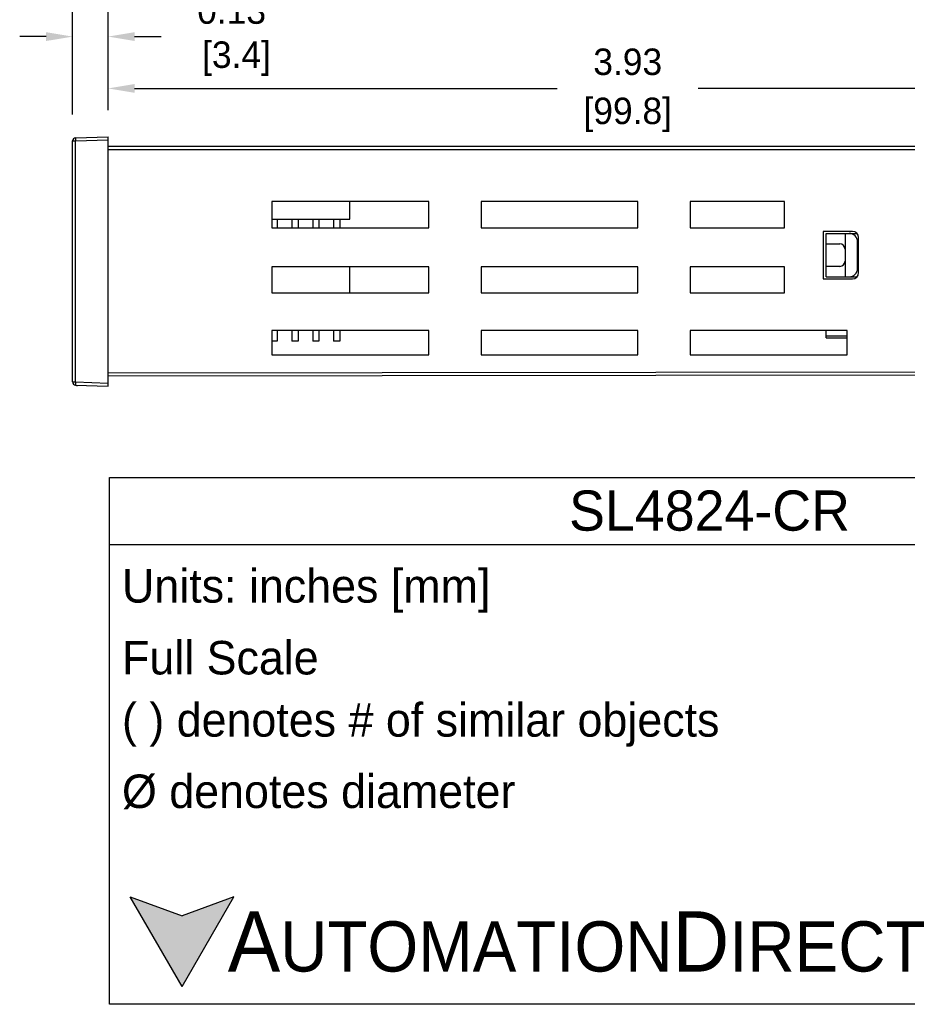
# Model space of a CAD drawing. Header units: inches. Extents: x 516.72 to 526.14, y 504.55 to 512.83.
# Tile 4 of 11: x 519.44 to 522.79, y 504.55 to 508.27. Entities that reach past the tile are written whole.
import ezdxf

# ---------------------------------------------------------------- set-up
doc = ezdxf.new("R2010")
doc.units = ezdxf.units.IN
doc.header["$LTSCALE"] = 8
doc.header["$MEASUREMENT"] = 0
for name, color, linetype in [('02___PRT_ALL_AXES', 7, 'Continuous'), ('03___PRT_ALL_CURVES', 7, 'Continuous'), ('Dimensions', 140, 'Continuous'), ('Text', 140, 'Continuous')]:
    doc.layers.add(name, color=color, linetype=linetype)
doc.styles.add('\\M+2ABAC\\M+2A6A11', font='txt')
doc.dimstyles.get("Standard").update_dxf_attribs({"dimtxt": 0.1, "dimasz": 0.1, "dimexe": 0.1, "dimexo": 0.1, "dimgap": 0.05, "dimtad": 0, "dimtih": 1, "dimtoh": 1, "dimzin": 0, "dimdsep": 46, "dimtxsty": 'Standard', "dimcen": 0.3475, "dimclrd": 256, "dimclre": 256, "dimclrt": 256, "dimadec": 0, "dimazin": 0, "dimtfac": 1, "dimtofl": 0, "dimtmove": 0, "dimatfit": 3, "dimfxl": 0, "dimtolj": 1, "dimtzin": 0, "dimarcsym": 0})

# ---------------------------------------------------------------- blocks, each defined once
blk = doc.blocks.new('*D4')
at = {"layer": 'DEFPOINTS', "color": 0}
for p in [(519.7704, 508.2077), (519.7704, 507.8294), (519.6359, 507.8132)]:
    blk.add_point(p, dxfattribs=at)
at = {"layer": 'Dimensions', "lineweight": -2}
for p, q in [((519.6359, 507.9132), (519.6359, 508.3077)), ((519.7704, 507.9294), (519.7704, 508.3077)), ((519.5359, 508.2077), (519.4359, 508.2077)), ((519.8704, 508.2077), (519.9704, 508.2077))]:
    blk.add_line(p, q, dxfattribs=at)
at = {"layer": 'Dimensions'}
for points in [[(519.5359, 508.2244), (519.5359, 508.1911), (519.6359, 508.2077)], [(519.8704, 508.2244), (519.8704, 508.1911), (519.7704, 508.2077)]]:
    blk.add_solid(points, dxfattribs=at)
at = {"layer": 'Dimensions', "insert": (520.237, 508.2077), "char_height": 0.1, "attachment_point": 5}
blk.add_mtext('\\A1;0.13\\P [3.4]', dxfattribs=at)
blk = doc.blocks.new('*D5')
at = {"layer": 'DEFPOINTS', "color": 0}
for p in [(523.6984, 508.0119), (519.7704, 507.8294), (523.6984, 507.7523)]:
    blk.add_point(p, dxfattribs=at)
at = {"layer": 'Dimensions', "lineweight": -2}
for p, q in [((519.7704, 507.9294), (519.7704, 508.1119)), ((523.6984, 507.8523), (523.6984, 508.1119)), ((519.8704, 508.0119), (521.4677, 508.0119)), ((523.5984, 508.0119), (522.0011, 508.0119))]:
    blk.add_line(p, q, dxfattribs=at)
at = {"layer": 'Dimensions'}
for points in [[(519.8704, 508.0285), (519.8704, 507.9952), (519.7704, 508.0119)], [(523.5984, 508.0285), (523.5984, 507.9952), (523.6984, 508.0119)]]:
    blk.add_solid(points, dxfattribs=at)
at = {"layer": 'Dimensions', "char_height": 0.1, "attachment_point": 5}
for s, insert in [('\\A1;3.93', (521.7344, 508.1119)), ('\\A1;[99.8]', (521.7344, 507.9119))]:
    blk.add_mtext(s, dxfattribs=dict(at, insert=insert))

msp = doc.modelspace()

# ---------------------------------------------------------------- hatches: boundary and pattern name
at = {"layer": 'Text'}
msp.add_hatch(color=256, dxfattribs=at).paths.add_polyline_path([(520.0497, 504.6171), (520.2453, 504.9558), (520.0497, 504.8846), (519.8541, 504.9558)])

# ---------------------------------------------------------------- linework, layer by layer
at = {"color": 7, "linetype": 'Continuous'}
for p, q in [((519.6474, 507.8251), (519.7704, 507.8294)), ((519.6474, 507.8132), (519.7704, 507.8175)), ((519.7704, 506.8864), (519.7704, 507.8294)), ((519.6359, 506.9026), (519.6359, 507.8132)), ((519.6359, 507.8132), (519.6474, 507.8132)), ((519.6474, 506.9026), (519.6474, 507.8132)), ((523.0659, 507.7918), (519.7704, 507.7918)), ((523.0659, 507.78), (519.7704, 507.78)), ((520.3894, 507.5843), (520.3894, 507.4854)), ((520.9824, 507.5843), (520.3894, 507.5843)), ((520.6839, 507.517), (520.6839, 507.5843)), ((520.9824, 507.4854), (520.9824, 507.5843)), ((521.1801, 507.5843), (521.1801, 507.4854)), ((521.7731, 507.5843), (521.1801, 507.5843)), ((521.7731, 507.4854), (521.7731, 507.5843)), ((522.3266, 507.5843), (521.9708, 507.5843)), ((521.9708, 507.5843), (521.9708, 507.4854)), ((522.3266, 507.4854), (522.3266, 507.5843)), ((520.3894, 507.517), (520.6839, 507.517)), ((520.3894, 507.4854), (520.9824, 507.4854)), ((521.1801, 507.4854), (521.7731, 507.4854)), ((521.9708, 507.4854), (522.3266, 507.4854)), ((522.5836, 507.4716), (522.4729, 507.4716)), ((522.4729, 507.4716), (522.4729, 507.2919)), ((522.4847, 507.4637), (522.6009, 507.4637)), ((522.4847, 507.2998), (522.4847, 507.4637)), ((522.5559, 507.4637), (522.5559, 507.2998)), ((522.6073, 507.3156), (522.6073, 507.4479)), ((522.4847, 507.4241), (522.5361, 507.4241)), ((522.6033, 507.3315), (522.6033, 507.432)), ((520.3894, 507.3374), (520.3894, 507.2386)), ((520.9824, 507.3374), (520.3894, 507.3374)), ((520.6839, 507.2386), (520.6839, 507.3374)), ((520.9824, 507.2386), (520.9824, 507.3374)), ((521.1801, 507.3374), (521.1801, 507.2386)), ((521.7731, 507.3374), (521.1801, 507.3374)), ((521.7731, 507.2386), (521.7731, 507.3374)), ((522.3266, 507.3374), (521.9708, 507.3374)), ((521.9708, 507.3374), (521.9708, 507.2386)), ((522.3266, 507.2386), (522.3266, 507.3374)), ((522.4847, 507.3394), (522.5361, 507.3394)), ((522.4847, 507.2998), (522.6009, 507.2998)), ((522.4729, 507.2919), (522.5836, 507.2919)), ((520.3894, 507.2386), (520.9824, 507.2386)), ((521.1801, 507.2386), (521.7731, 507.2386)), ((521.9708, 507.2386), (522.3266, 507.2386)), ((520.3894, 507.0962), (520.3894, 507.0053)), ((520.9824, 507.0962), (520.3894, 507.0962)), ((520.9824, 507.0053), (520.9824, 507.0962)), ((521.1801, 507.0962), (521.1801, 507.0053)), ((521.7731, 507.0962), (521.1801, 507.0962)), ((521.7731, 507.0053), (521.7731, 507.0962)), ((522.5638, 507.0962), (521.9708, 507.0962)), ((521.9708, 507.0962), (521.9708, 507.0053)), ((522.4847, 507.0686), (522.4847, 507.0962)), ((522.4847, 507.0765), (522.5638, 507.0765)), ((522.5638, 507.0053), (522.5638, 507.0962)), ((522.4847, 507.0686), (522.5638, 507.0686)), ((520.3894, 507.0053), (520.9824, 507.0053)), ((521.1801, 507.0053), (521.7731, 507.0053)), ((521.9708, 507.0053), (522.5638, 507.0053)), ((523.0659, 506.9401), (519.7704, 506.9358)), ((523.0659, 506.9282), (519.7704, 506.924)), ((519.6359, 506.9026), (519.6474, 506.9026)), ((519.6474, 506.9026), (519.7704, 506.8983)), ((519.6474, 506.8907), (519.7704, 506.8864))]:
    msp.add_line(p, q, dxfattribs=at)
for centre, radius, start, end in [((519.6478, 507.8132), 0.0119, 92, 180), ((522.5717, 507.432), 0.0316, 0, 90), ((522.5836, 507.4479), 0.0237, 0, 90), ((522.5361, 507.4044), 0.0198, 0, 90), ((522.5361, 507.3591), 0.0198, 270, 0), ((522.5717, 507.3315), 0.0316, 270, 0), ((522.5836, 507.3156), 0.0237, 270, 0), ((519.6478, 506.9026), 0.0119, 180, 268)]:
    msp.add_arc(centre, radius, start, end, dxfattribs=at)
for points, start_tangent, end_tangent in [([(519.6474, 507.8251), (519.6473, 507.8242), (519.6472, 507.8216), (519.6473, 507.8178), (519.6474, 507.8132)], (-1.003572, -0.035046), (0.035003, -1.003574)), ([(519.6474, 506.9026), (519.6473, 506.8981), (519.6472, 506.8942), (519.6473, 506.8916), (519.6474, 506.8907)], (-0.035003, -1.003574), (1.003572, -0.035046))]:
    msp.add_spline(points, degree=3, dxfattribs=dict(at, start_tangent=start_tangent, end_tangent=end_tangent))
at = {"layer": '02___PRT_ALL_AXES', "color": 7, "linetype": 'Continuous'}
for p, q in [((520.4092, 507.517), (520.4092, 507.4854)), ((520.4645, 507.517), (520.4645, 507.4854)), ((520.4882, 507.517), (520.4882, 507.4854)), ((520.5436, 507.517), (520.5436, 507.4854)), ((520.5673, 507.517), (520.5673, 507.4854)), ((520.6226, 507.517), (520.6226, 507.4854)), ((520.6464, 507.517), (520.6464, 507.4854)), ((520.4092, 507.0962), (520.4092, 507.0567)), ((520.4645, 507.0962), (520.4645, 507.0567)), ((520.4882, 507.0962), (520.4882, 507.0567)), ((520.5436, 507.0962), (520.5436, 507.0567)), ((520.5673, 507.0962), (520.5673, 507.0567)), ((520.6226, 507.0962), (520.6226, 507.0567)), ((520.6464, 507.0962), (520.6464, 507.0567)), ((520.4092, 507.0567), (520.3894, 507.0567)), ((520.4882, 507.0567), (520.4645, 507.0567)), ((520.5673, 507.0567), (520.5436, 507.0567)), ((520.6464, 507.0567), (520.6226, 507.0567))]:
    msp.add_line(p, q, dxfattribs=at)
at = {"layer": '03___PRT_ALL_CURVES', "color": 7, "linetype": 'Continuous'}
msp.add_line((519.6518, 506.8905), (519.6518, 506.8864), dxfattribs=at)
at = {"layer": 'Text'}
for p, q in [((519.7756, 506.5416), (524.3115, 506.5416)), ((519.7756, 504.5498), (519.7756, 506.5416)), ((519.7756, 506.2883), (524.3115, 506.2883)), ((520.0497, 504.6171), (519.8541, 504.9558)), ((519.8541, 504.9558), (520.0497, 504.8846)), ((520.0497, 504.6171), (520.2453, 504.9558)), ((520.2453, 504.9558), (520.0497, 504.8846)), ((524.3115, 504.5498), (519.7756, 504.5498))]:
    msp.add_line(p, q, dxfattribs=at)

# ---------------------------------------------------------------- texts
at = {"layer": 'Text', "style": '\\M+2ABAC\\M+2A6A11'}
for s, insert, char_height, width, attachment_point in [('SL4824-CR', (522.0436, 506.415), 0.15195, 4.535937, 5), ('{\\fArial|b0|i0|c0|p34;     \\H1.2x;A\\H0.8333x;UTOMATION\\H1.2x;D\\H0.8333x;IRECT}', (519.8541, 504.7861), 0.189933, 3.223168, 4)]:
    msp.add_mtext(s, dxfattribs=dict(at, insert=insert, char_height=char_height, width=width, attachment_point=attachment_point))
at = {"layer": 'Text', "char_height": 0.126622, "attachment_point": 4}
for s, insert, width in [(' Units: inches [mm]', (519.7756, 506.1123), 4.548291), (' Full Scale', (519.7756, 505.8591), 4.535937), (' ( ) denotes # of similar objects', (519.7756, 505.6058), 4.535937), (' %%C denotes diameter', (519.7756, 505.3526), 4.535937)]:
    msp.add_mtext(s, dxfattribs=dict(at, insert=insert, width=width))

# ---------------------------------------------------------------- dimensions: what is measured, and where the dimension line sits
at = {"layer": 'Dimensions'}
dim = msp.add_linear_dim(base=(519.7704, 508.2077), p1=(519.6359, 507.8132), p2=(519.7704, 507.8294), dimstyle='Standard', override={"dimpost": '\\X'}, dxfattribs=at)
dim.commit()
dim.dimension.update_dxf_attribs({"geometry": '*D4', "text_midpoint": (520.237, 508.2077), "dimtype": 160})
dim = msp.add_linear_dim(base=(523.6984, 508.0119), p1=(519.7704, 507.8294), p2=(523.6984, 507.7523), dimstyle='Standard', override={"dimpost": '\\X'}, dxfattribs=at)
dim.commit()
dim.dimension.update_dxf_attribs({"geometry": '*D5', "text_midpoint": (521.7344, 508.0119)})

doc.saveas('drawing.dxf')
